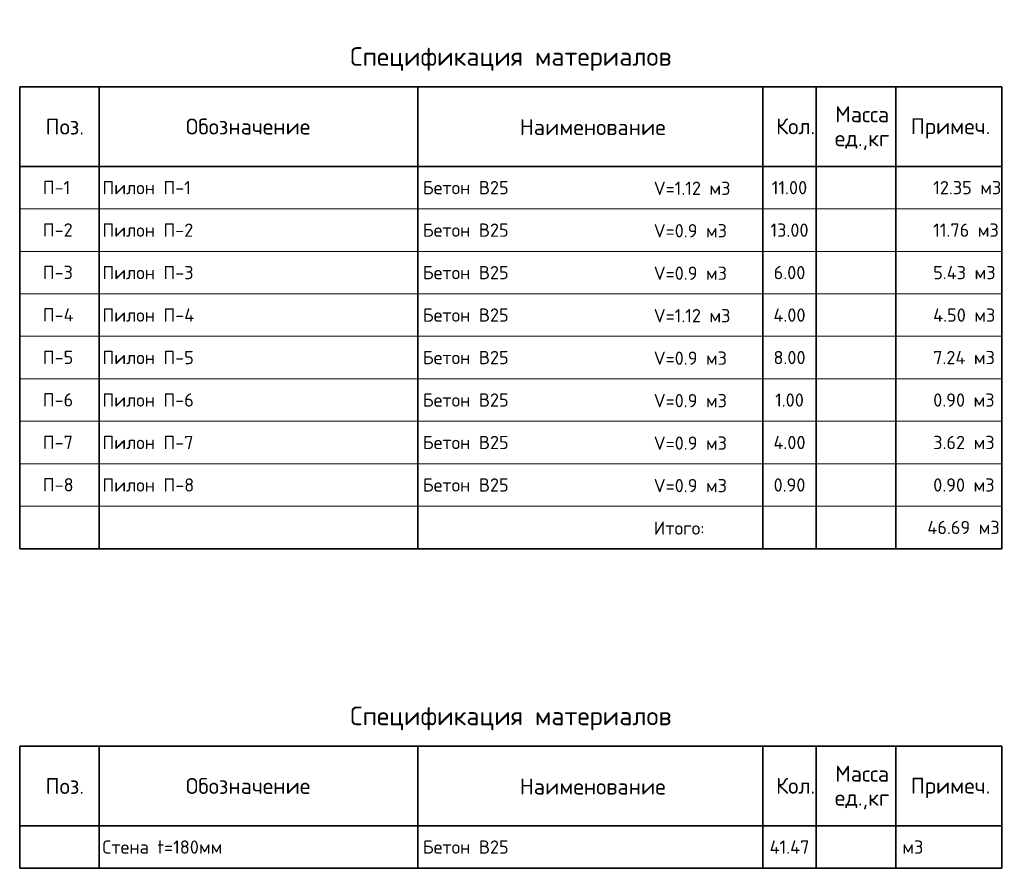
# Model space of a CAD drawing. Header units: millimetres. Extents: x -3495 to 112233, y -3287 to 47686.
# Tile 40 of 43: x 93686 to 112233, y 5476 to 21459. Entities that reach past the tile are written whole.
import ezdxf

# ---------------------------------------------------------------- set-up
doc = ezdxf.new("R2010")
doc.units = ezdxf.units.MM
doc.layers.add('Standard', color=7, linetype='Continuous', lineweight=25)
doc.styles.add('ARIAL', font='ARIAL.TTF')
doc.styles.add('ISOCPEUR', font='isocpeur.ttf')

msp = doc.modelspace()

# ---------------------------------------------------------------- linework, layer by layer
at = {"layer": 'Standard', "color": 7, "linetype": 'Continuous', "lineweight": 35, "transparency": 33554687}
for p, q in [((93686.2, 20195.6), (112186.2, 20195.6)), ((93686.2, 20195.6), (93686.2, 18695.6)), ((93686.2, 18695.6), (93686.2, 20195.6)), ((95186.2, 20195.6), (95186.2, 18695.6)), ((101186.2, 20195.6), (101186.2, 18695.6)), ((107686.2, 20195.6), (107686.2, 18695.6)), ((108686.2, 20195.6), (108686.2, 18695.6)), ((110186.2, 20195.6), (110186.2, 18695.6)), ((112186.2, 20195.6), (112186.2, 18695.6)), ((93686.2, 18695.6), (93686.2, 17895.6)), ((112186.2, 18695.6), (93686.2, 18695.6)), ((95186.2, 18695.6), (95186.2, 17895.6)), ((101186.2, 18695.6), (101186.2, 17895.6)), ((107686.2, 18695.6), (107686.2, 17895.6)), ((108686.2, 18695.6), (108686.2, 17895.6)), ((110186.2, 18695.6), (110186.2, 17895.6)), ((112186.2, 18695.6), (112186.2, 17895.6)), ((93686.2, 17895.6), (93686.2, 17095.6)), ((95186.2, 17895.6), (95186.2, 17095.6)), ((101186.2, 17895.6), (101186.2, 17095.6)), ((107686.2, 17895.6), (107686.2, 17095.6)), ((108686.2, 17895.6), (108686.2, 17095.6)), ((110186.2, 17895.6), (110186.2, 17095.6)), ((112186.2, 17895.6), (112186.2, 17095.6)), ((93686.2, 17095.6), (93686.2, 16295.6)), ((95186.2, 17095.6), (95186.2, 16295.6)), ((101186.2, 17095.6), (101186.2, 16295.6)), ((107686.2, 17095.6), (107686.2, 16295.6)), ((108686.2, 17095.6), (108686.2, 16295.6)), ((110186.2, 17095.6), (110186.2, 16295.6)), ((112186.2, 17095.6), (112186.2, 16295.6)), ((93686.2, 16295.6), (93686.2, 15495.6)), ((95186.2, 16295.6), (95186.2, 15495.6)), ((101186.2, 16295.6), (101186.2, 15495.6)), ((107686.2, 16295.6), (107686.2, 15495.6)), ((108686.2, 16295.6), (108686.2, 15495.6)), ((110186.2, 16295.6), (110186.2, 15495.6)), ((112186.2, 16295.6), (112186.2, 15495.6)), ((93686.2, 15495.6), (93686.2, 14695.6)), ((95186.2, 15495.6), (95186.2, 14695.6)), ((101186.2, 15495.6), (101186.2, 14695.6)), ((107686.2, 15495.6), (107686.2, 14695.6)), ((108686.2, 15495.6), (108686.2, 14695.6)), ((110186.2, 15495.6), (110186.2, 14695.6)), ((112186.2, 15495.6), (112186.2, 14695.6)), ((93686.2, 14695.6), (93686.2, 13895.6)), ((95186.2, 14695.6), (95186.2, 13895.6)), ((101186.2, 14695.6), (101186.2, 13895.6)), ((107686.2, 14695.6), (107686.2, 13895.6)), ((108686.2, 14695.6), (108686.2, 13895.6)), ((110186.2, 14695.6), (110186.2, 13895.6)), ((112186.2, 14695.6), (112186.2, 13895.6)), ((93686.2, 13895.6), (93686.2, 13095.6)), ((95186.2, 13895.6), (95186.2, 13095.6)), ((101186.2, 13895.6), (101186.2, 13095.6)), ((107686.2, 13895.6), (107686.2, 13095.6)), ((108686.2, 13895.6), (108686.2, 13095.6)), ((110186.2, 13895.6), (110186.2, 13095.6)), ((112186.2, 13895.6), (112186.2, 13095.6)), ((93686.2, 13095.6), (93686.2, 11495.6)), ((95186.2, 13095.6), (95186.2, 11495.6)), ((101186.2, 13095.6), (101186.2, 11495.6)), ((107686.2, 13095.6), (107686.2, 11495.6)), ((108686.2, 13095.6), (108686.2, 11495.6)), ((110186.2, 13095.6), (110186.2, 11495.6)), ((112186.2, 13095.6), (112186.2, 11495.6)), ((93686.2, 11495.6), (112186.2, 11495.6)), ((93686.2, 7775.6), (112186.2, 7775.6)), ((93686.2, 7775.6), (93686.2, 6275.6)), ((93686.2, 6275.6), (93686.2, 7775.6)), ((95186.2, 7775.6), (95186.2, 6275.6)), ((101186.2, 7775.6), (101186.2, 6275.6)), ((107686.2, 7775.6), (107686.2, 6275.6)), ((108686.2, 7775.6), (108686.2, 6275.6)), ((110186.2, 7775.6), (110186.2, 6275.6)), ((112186.2, 7775.6), (112186.2, 6275.6)), ((112186.2, 6275.6), (93686.2, 6275.6)), ((93686.2, 6275.6), (93686.2, 5475.6)), ((95186.2, 6275.6), (95186.2, 5475.6)), ((101186.2, 6275.6), (101186.2, 5475.6)), ((107686.2, 6275.6), (107686.2, 5475.6)), ((108686.2, 6275.6), (108686.2, 5475.6)), ((110186.2, 6275.6), (110186.2, 5475.6)), ((112186.2, 6275.6), (112186.2, 5475.6)), ((93686.2, 5475.6), (112186.2, 5475.6))]:
    msp.add_line(p, q, dxfattribs=at)
at = {"layer": 'Standard', "color": 7, "linetype": 'Continuous', "lineweight": 13, "transparency": 33554687}
for p, q in [((93686.2, 17895.6), (112186.2, 17895.6)), ((93686.2, 17095.6), (112186.2, 17095.6)), ((93686.2, 16295.6), (112186.2, 16295.6)), ((93686.2, 15495.6), (112186.2, 15495.6)), ((93686.2, 14695.6), (112186.2, 14695.6)), ((93686.2, 13895.6), (112186.2, 13895.6)), ((93686.2, 13095.6), (112186.2, 13095.6)), ((93686.2, 12295.6), (112186.2, 12295.6)), ((93686.2, 6275.6), (112186.2, 6275.6)), ((93686.2, 5475.6), (112186.2, 5475.6))]:
    msp.add_line(p, q, dxfattribs=at)
at = {"layer": 'Standard', "color": 7, "linetype": 'Continuous', "lineweight": 35, "transparency": 33554687}
for points in [[(112186.2, 18695.6), (112186.2, 18695.6)], [(112186.2, 6275.6), (112186.2, 6275.6)]]:
    msp.add_lwpolyline(points, close=True, dxfattribs=at)

# ---------------------------------------------------------------- texts
at = {"layer": 'Standard', "color": 7, "linetype": 'Continuous', "lineweight": 35, "transparency": 33554687, "style": 'ISOCPEUR'}
for s, insert, char_height, width, attachment_point in [('\\A1;{\\fISOCPEUR|i0|b0;\\H350.000000;\\W1.000000;\\C7;Спецификация материалов}\\P', (102936.2, 20495.6), 350, 6122.965, 8), ('\\A1;{\\fISOCPEUR|i0|b0;\\H300.000000;\\W1.000000;\\C7;Поз.}\\P', (94535.7, 19445.1), 300, 873.679, 5), ('\\A1;{\\fISOCPEUR|i0|b0;\\H300.000000;\\W1.000000;\\C7;Обозначение}\\P', (97987.3, 19446.5), 300, 2501.273, 5), ('\\A1;{\\fISOCPEUR|i0|b0;\\H300.000000;\\W1.000000;\\C7;Наименование}\\P', (104478.8, 19435.6), 300, 2786.667, 5), ('\\A1;{\\fISOCPEUR|i0|b0;\\H300.000000;\\W1.000000;\\C7;Кол.}\\P', (108300.9, 19450.1), 300, 888.889, 5), ('\\A1;{\\fISOCPEUR|i0|b0;\\H300.000000;\\W1.000000;\\C7;Примеч.}\\P', (111219.1, 19411.2), 300, 1553.878, 5), ('\\A1;{\\fISOCPEUR|i0|b0;\\H250.000000;\\W1.000000;\\C7;Пилон П-1}\\P', (95244.7, 18295.6), 250, 1667.424, 4), ('\\A1;{\\fISOCPEUR|i0|b0;\\H250.000000;\\W1.000000;\\C7;11.00}\\P', (108186.2, 18295.6), 250, 777.273, 5), ('\\A1;{\\fISOCPEUR|i0|b0;\\H250.000000;\\W1.000000;\\C7;Пилон П-2}\\P', (95244.7, 17495.6), 250, 1721.212, 4), ('\\A1;{\\fISOCPEUR|i0|b0;\\H250.000000;\\W1.000000;\\C7;13.00}\\P', (108186.2, 17495.6), 250, 834.848, 5), ('\\A1;{\\fISOCPEUR|i0|b0;\\H250.000000;\\W1.000000;\\C7;Пилон П-3}\\P', (95244.7, 16695.6), 250, 1721.212, 4), ('\\A1;{\\fISOCPEUR|i0|b0;\\H250.000000;\\W1.000000;\\C7;6.00}\\P', (108186.2, 16695.6), 250, 715.385, 5), ('\\A1;{\\fISOCPEUR|i0|b0;\\H250.000000;\\W1.000000;\\C7;Пилон П-4}\\P', (95244.7, 15895.6), 250, 1746.269, 4), ('\\A1;{\\fISOCPEUR|i0|b0;\\H250.000000;\\W1.000000;\\C7;4.00}\\P', (108186.2, 15895.6), 250, 740.741, 5), ('\\A1;{\\fISOCPEUR|i0|b0;\\H250.000000;\\W1.000000;\\C7;Пилон П-5}\\P', (95244.7, 15095.6), 250, 1721.212, 4), ('\\A1;{\\fISOCPEUR|i0|b0;\\H250.000000;\\W1.000000;\\C7;8.00}\\P', (108186.2, 15095.6), 250, 715.385, 5), ('\\A1;{\\fISOCPEUR|i0|b0;\\H250.000000;\\W1.000000;\\C7;Пилон П-6}\\P', (95244.7, 14295.6), 250, 1721.212, 4), ('\\A1;{\\fISOCPEUR|i0|b0;\\H250.000000;\\W1.000000;\\C7;1.00}\\P', (108186.2, 14295.6), 250, 655.769, 5), ('\\A1;{\\fISOCPEUR|i0|b0;\\H250.000000;\\W1.000000;\\C7;Пилон П-7}\\P', (95244.7, 13495.6), 250, 1721.212, 4), ('\\A1;{\\fISOCPEUR|i0|b0;\\H250.000000;\\W1.000000;\\C7;4.00}\\P', (108186.2, 13495.6), 250, 740.741, 5), ('\\A1;{\\fISOCPEUR|i0|b0;\\H250.000000;\\W1.000000;\\C7;Пилон П-8}\\P', (95244.7, 12695.6), 250, 1721.212, 4), ('\\A1;{\\fISOCPEUR|i0|b0;\\H250.000000;\\W1.000000;\\C7;0.90}\\P', (108186.2, 12695.6), 250, 715.385, 5), ('\\A1;{\\fISOCPEUR|i0|b0;\\H350.000000;\\W1.000000;\\C7;Спецификация материалов}\\P', (102936.2, 8075.6), 350, 6122.965, 8), ('\\A1;{\\fISOCPEUR|i0|b0;\\H300.000000;\\W1.000000;\\C7;Поз.}\\P', (94535.7, 7025.1), 300, 873.679, 5), ('\\A1;{\\fISOCPEUR|i0|b0;\\H300.000000;\\W1.000000;\\C7;Обозначение}\\P', (97987.3, 7026.5), 300, 2501.273, 5), ('\\A1;{\\fISOCPEUR|i0|b0;\\H300.000000;\\W1.000000;\\C7;Наименование}\\P', (104478.8, 7015.6), 300, 2786.667, 5), ('\\A1;{\\fISOCPEUR|i0|b0;\\H300.000000;\\W1.000000;\\C7;Кол.}\\P', (108300.9, 7030.1), 300, 888.889, 5), ('\\A1;{\\fISOCPEUR|i0|b0;\\H300.000000;\\W1.000000;\\C7;Примеч.}\\P', (111219.1, 6991.2), 300, 1553.878, 5), ('\\A1;{\\fISOCPEUR|i0|b0;\\H250.000000;\\W1.000000;\\C7;Стена t=180мм}\\P', (95244.7, 5875.6), 250, 2419.792, 4), ('\\A1;{\\fISOCPEUR|i0|b0;\\H250.000000;\\W1.000000;\\C7;41.47}\\P', (108186.2, 5875.6), 250, 885.714, 5), ('\\A1;{\\fISOCPEUR|i0|b0;\\H250.000000;\\W1.000000;\\C7;м3}\\P', (110312.5, 5875.6), 250, 485.294, 4)]:
    msp.add_mtext(s, dxfattribs=dict(at, insert=insert, char_height=char_height, width=width, attachment_point=attachment_point))
at = {"layer": 'Standard', "color": 7, "linetype": 'Continuous', "lineweight": 35, "transparency": 33554687, "char_height": 300, "width": 1244.513, "attachment_point": 2, "line_spacing_factor": 0.903614, "style": 'ARIAL'}
for insert in [(109553.8, 19827), (109553.8, 7407)]:
    msp.add_mtext('\\A1;{\\fISOCPEUR|i0|b0;\\H300.000000;\\W1.000000;\\C7;Масса}\\P{\\fISOCPEUR|i0|b0;\\H300.000000;\\W1.000000;\\C7;ед.,кг}\\P', dxfattribs=dict(at, insert=insert))
at = {"layer": 'Standard', "color": 7, "linetype": 'Continuous', "lineweight": 13, "transparency": 33554687, "char_height": 250}
for s, insert, width, attachment_point, style in [('\\A1;{\\fISOCPEUR|i0|b0;\\H250.000000;\\W1.000000;\\C7;V=1.12 м3}\\P', (105628.9, 18283.9), 1538.095, 4, 'ISOCPEUR'), ('\\A1;{\\fISOCPEUR|i0|b0;\\H250.000000;\\W1.000000;\\C7;П-1}\\P', (94121.5, 18174.3), 604.167, 7, 'ISOCPEUR'), ('}\\P', (101286.2, 18505.6), 86.591, 4, 'ARIAL'), ('\\A1;{\\fISOCPEUR|i0|b0;\\H250.000000;\\W1.000000;\\C7;12.35 м3}\\P', (110892.8, 18295.6), 1365.741, 4, 'ISOCPEUR'), ('}\\P', (101286.2, 18145.5), 86.591, 4, 'ARIAL'), ('\\A1;{\\fISOCPEUR|i0|b0;\\H250.000000;\\W1.000000;\\C7;11.76 м3}\\P', (110892.8, 17495.6), 1311.111, 4, 'ISOCPEUR'), ('\\A1;{\\fISOCPEUR|i0|b0;\\H250.000000;\\W1.000000;\\C7;П-2}\\P', (94121.5, 17374.3), 664.583, 7, 'ISOCPEUR'), ('}\\P', (101286.2, 17705.6), 86.591, 4, 'ARIAL'), ('\\A1;{\\fISOCPEUR|i0|b0;\\H250.000000;\\W1.000000;\\C7;V=0.9 м3}\\P', (105628.9, 17483.9), 1470.536, 4, 'ISOCPEUR'), ('}\\P', (101286.2, 17345.5), 86.591, 4, 'ARIAL'), ('}\\P', (101286.2, 16905.6), 86.591, 4, 'ARIAL'), ('\\A1;{\\fISOCPEUR|i0|b0;\\H250.000000;\\W1.000000;\\C7;П-3}\\P', (94121.5, 16574.3), 664.583, 7, 'ISOCPEUR'), ('\\A1;{\\fISOCPEUR|i0|b0;\\H250.000000;\\W1.000000;\\C7;V=0.9 м3}\\P', (105628.9, 16683.9), 1470.536, 4, 'ISOCPEUR'), ('\\A1;{\\fISOCPEUR|i0|b0;\\H250.000000;\\W1.000000;\\C7;5.43 м3}\\P', (110892.8, 16695.6), 1269.792, 4, 'ISOCPEUR'), ('}\\P', (101286.2, 16545.5), 86.591, 4, 'ARIAL'), ('\\A1;{\\fISOCPEUR|i0|b0;\\H250.000000;\\W1.000000;\\C7;V=1.12 м3}\\P', (105628.9, 15883.9), 1538.095, 4, 'ISOCPEUR'), ('\\A1;{\\fISOCPEUR|i0|b0;\\H250.000000;\\W1.000000;\\C7;П-4}\\P', (94121.5, 15774.3), 690, 7, 'ISOCPEUR'), ('}\\P', (101286.2, 16105.6), 86.591, 4, 'ARIAL'), ('\\A1;{\\fISOCPEUR|i0|b0;\\H250.000000;\\W1.000000;\\C7;4.50 м3}\\P', (110892.8, 15895.6), 1269.792, 4, 'ISOCPEUR'), ('}\\P', (101286.2, 15745.5), 86.591, 4, 'ARIAL'), ('\\A1;{\\fISOCPEUR|i0|b0;\\H250.000000;\\W1.000000;\\C7;П-5}\\P', (94121.5, 14974.3), 664.583, 7, 'ISOCPEUR'), ('}\\P', (101286.2, 15305.6), 86.591, 4, 'ARIAL'), ('\\A1;{\\fISOCPEUR|i0|b0;\\H250.000000;\\W1.000000;\\C7;V=0.9 м3}\\P', (105628.9, 15083.9), 1470.536, 4, 'ISOCPEUR'), ('\\A1;{\\fISOCPEUR|i0|b0;\\H250.000000;\\W1.000000;\\C7;7.24 м3}\\P', (110892.8, 15095.6), 1269.792, 4, 'ISOCPEUR'), ('}\\P', (101286.2, 14945.5), 86.591, 4, 'ARIAL'), ('}\\P', (101286.2, 14505.6), 86.591, 4, 'ARIAL'), ('\\A1;{\\fISOCPEUR|i0|b0;\\H250.000000;\\W1.000000;\\C7;П-6}\\P', (94121.5, 14174.3), 664.583, 7, 'ISOCPEUR'), ('\\A1;{\\fISOCPEUR|i0|b0;\\H250.000000;\\W1.000000;\\C7;V=0.9 м3}\\P', (105628.9, 14283.9), 1470.536, 4, 'ISOCPEUR'), ('\\A1;{\\fISOCPEUR|i0|b0;\\H250.000000;\\W1.000000;\\C7;0.90 м3}\\P', (110892.8, 14295.6), 1244.681, 4, 'ISOCPEUR'), ('}\\P', (101286.2, 14145.5), 86.591, 4, 'ARIAL'), ('\\A1;{\\fISOCPEUR|i0|b0;\\H250.000000;\\W1.000000;\\C7;П-7}\\P', (94121.5, 13374.3), 664.583, 7, 'ISOCPEUR'), ('}\\P', (101286.2, 13705.6), 86.591, 4, 'ARIAL'), ('\\A1;{\\fISOCPEUR|i0|b0;\\H250.000000;\\W1.000000;\\C7;V=0.9 м3}\\P', (105628.9, 13483.9), 1470.536, 4, 'ISOCPEUR'), ('\\A1;{\\fISOCPEUR|i0|b0;\\H250.000000;\\W1.000000;\\C7;3.62 м3}\\P', (110892.8, 13495.6), 1244.681, 4, 'ISOCPEUR'), ('}\\P', (101286.2, 13345.5), 86.591, 4, 'ARIAL'), ('\\A1;{\\fISOCPEUR|i0|b0;\\H250.000000;\\W1.000000;\\C7;П-8}\\P', (94121.5, 12574.3), 664.583, 7, 'ISOCPEUR'), ('}\\P', (101286.2, 12905.6), 86.591, 4, 'ARIAL'), ('\\A1;{\\fISOCPEUR|i0|b0;\\H250.000000;\\W1.000000;\\C7;V=0.9 м3}\\P', (105628.9, 12683.9), 1470.536, 4, 'ISOCPEUR'), ('\\A1;{\\fISOCPEUR|i0|b0;\\H250.000000;\\W1.000000;\\C7;0.90 м3}\\P', (110892.8, 12695.6), 1244.681, 4, 'ISOCPEUR'), ('}\\P', (101286.2, 12545.5), 86.591, 4, 'ARIAL'), ('\\A1;{\\fISOCPEUR|i0|b0;\\H250.000000;\\W1.000000;\\C7;Итого:}\\P', (105628.9, 11883.9), 1144.186, 4, 'ISOCPEUR'), ('\\A1;{\\fISOCPEUR|i0|b0;\\H250.000000;\\W1.000000;\\C7;46.69 м3}\\P', (110782.8, 11895.6), 1445.455, 4, 'ISOCPEUR'), ('}\\P', (101286.2, 11305.6), 86.591, 4, 'ARIAL'), ('}\\P', (101286.2, 6085.6), 86.591, 4, 'ARIAL'), ('}\\P', (101286.2, 5725.5), 86.591, 4, 'ARIAL')]:
    msp.add_mtext(s, dxfattribs=dict(at, insert=insert, width=width, attachment_point=attachment_point, style=style))
at = {"layer": 'Standard', "color": 7, "linetype": 'Continuous', "lineweight": 50, "transparency": 33554687, "char_height": 250, "width": 1771.324, "attachment_point": 4, "style": 'ISOCPEUR'}
for insert in [(101279.4, 18295.6), (101279.4, 17495.6), (101279.4, 16695.6), (101279.4, 15895.6), (101279.4, 15095.6), (101279.4, 14295.6), (101279.4, 13495.6), (101279.4, 12695.6), (101279.4, 5875.6)]:
    msp.add_mtext('\\A1;{\\fISOCPEUR|i0|b0;\\H250.000000;\\W1.000000;\\C7;Бетон В25}\\P', dxfattribs=dict(at, insert=insert))

doc.saveas('drawing.dxf')
